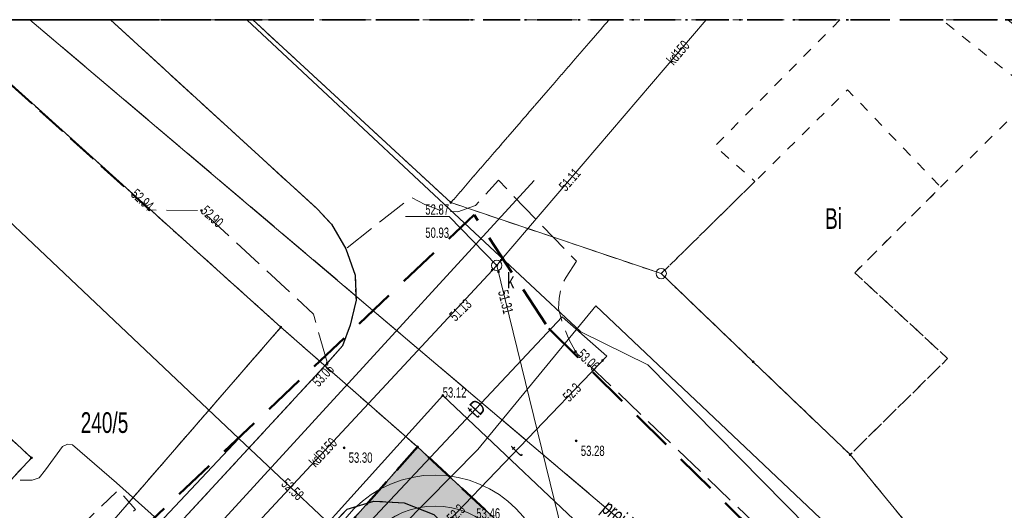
# Model space of a CAD drawing. Header units: metres. Extents: x 5507792 to 5507956, y 5948884 to 5948992.
# Tile 23 of 24: x 5507883 to 5507931, y 5948968 to 5948992. Entities that reach past the tile are written whole.
import ezdxf
from ezdxf.enums import TextEntityAlignment as Align

# ---------------------------------------------------------------- set-up
doc = ezdxf.new("R2010")
doc.units = ezdxf.units.M
for name, pattern in [('2', [0.9, 0.6, -0.3]), ('L_0_02', [0]), ('L_0_03', [1, 0.5, -0.5]), ('L_0_04', [1.5, 1, -0.5]), ('L_0_06', [2, 1.5, -0.5]), ('L_0_0C', [3, 2, -1]), ('L_0_4E', [2.5, 1.5, -1]), ('L_0_B1', [2.5, 1.5, -0.5, 0, -0.5])]:
    doc.linetypes.add(name, pattern=pattern)
doc.layers.get('0').update_dxf_attribs({"linetype": 'CONTINUOUS', "lineweight": 18})
for name, color, linetype, lineweight in [('1_granice_dzialek', 1, 'CONTINUOUS', 5), ('1_nawierzchnie', 253, 'CONTINUOUS', 5), ('1_roslinnosc', 102, 'CONTINUOUS', 5), ('EGB_DzialkaEwidencyjna', 7, 'L_0_02', 18), ('EGB_JednostkaEwidencyjna', 7, 'CONTINUOUS', 18), ('EGB_KonturUzytkuGruntowego', 96, 'L_0_03', 18), ('EGB_ObrebEwidencyjny', 7, 'CONTINUOUS', 18), ('EGB_PunktGraniczny', 7, 'CONTINUOUS', 18), ('GES_PrzewodElektroenergetyczny', 1, 'CONTINUOUS', 18), ('GES_PrzewodGazowy', 52, 'CONTINUOUS', 18), ('GES_PrzewodKanalizacyjny', 36, 'CONTINUOUS', 18), ('GES_PrzewodKanalizacyjny-Projektowany', 36, 'CONTINUOUS', 18), ('GES_PrzewodTelekomunikacyjny', 30, 'CONTINUOUS', 18), ('GES_PrzewodWodociagowy', 5, 'CONTINUOUS', 18), ('GES_Rzedna', 7, 'CONTINUOUS', 18), ('GES_UrzadzeniaSiecKanalizacyjna_P', 7, 'CONTINUOUS', 18), ('OT_Komunikacja', 7, 'CONTINUOUS', 18), ('OT_Rzedna', 7, 'CONTINUOUS', 18), ('OT_ZagospodarowanieTerenu', 7, 'CONTINUOUS', 18), ('OTKC', 7, 'CONTINUOUS', 13), ('OTKJ', 7, 'CONTINUOUS', 13), ('OTKK', 7, 'CONTINUOUS', 13), ('OTKU', 7, 'CONTINUOUS', 13), ('OTRS', 7, 'CONTINUOUS', 13), ('OTZK', 7, 'CONTINUOUS', 13), ('SUEP', 7, 'CONTINUOUS', 13), ('SUGP', 7, 'CONTINUOUS', 18), ('SUKP', 7, 'CONTINUOUS', 13), ('SUKS', 7, 'CONTINUOUS', 13), ('SUTP', 7, 'CONTINUOUS', 13), ('SUWP', 7, 'CONTINUOUS', 13), ('Zakres', 5, 'L_0_0C', 50)]:
    doc.layers.add(name, color=color, linetype=linetype, lineweight=lineweight)
doc.styles.get("Standard").update_dxf_attribs({"font": 'arial.ttf'})
pattern_1 = [(45, (0, 0), (-0.0220970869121, 0.06629126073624), [0, -0.0625])]

# ---------------------------------------------------------------- blocks, each defined once
blk = doc.blocks.new('L_0_02_2')
at = {"color": 0}
blk.add_point((0, 0), dxfattribs=at)
blk = doc.blocks.new('L_0_02_1')
at = {"color": 0}
blk.add_point((0, 0), dxfattribs=at)
blk = doc.blocks.new('EGPG_N')
at = {"linetype": 'Continuous', "lineweight": 13}
blk.add_hatch(color=0, dxfattribs=at).paths.add_polyline_path([(0, -0.1, 1), (0, 0.1, 1)])
at = {"color": 0, "linetype": 'Continuous', "lineweight": 13}
blk.add_circle((0, 0), 0.1, dxfattribs=at)
blk = doc.blocks.new('EGPG_S')
at = {"color": 0, "linetype": 'Continuous', "lineweight": 18}
blk.add_circle((0, 0), 0.5, dxfattribs=at)
blk = doc.blocks.new('SUPS01_07')
at = {"linetype": 'Continuous', "lineweight": 13}
blk.add_hatch(color=0, dxfattribs=at).paths.add_polyline_path([(0, -0.091, 1), (0, 0.091, 1)])
at = {"color": 0, "linetype": 'Continuous', "lineweight": 13}
blk.add_circle((0, 0), 0.0906, dxfattribs=at)
blk = doc.blocks.new('SUPS01_05')
at = {"linetype": 'Continuous', "lineweight": 13}
blk.add_hatch(color=0, dxfattribs=at).paths.add_polyline_path([(0, -0.091, 1), (0, 0.091, 1)])
at = {"color": 0, "linetype": 'Continuous', "lineweight": 13}
blk.add_circle((0, 0), 0.0906, dxfattribs=at)
blk = doc.blocks.new('SUKS')
at = {"color": 0, "linetype": 'Continuous', "lineweight": 18}
blk.add_circle((0, 0), 0.5, dxfattribs=at)
blk = doc.blocks.new('OTRS')
at = {"linetype": 'Continuous', "lineweight": 13}
blk.add_hatch(color=0, dxfattribs=at).paths.add_polyline_path([(0, -0.091, 1), (0, 0.091, 1)])
at = {"color": 0, "linetype": 'Continuous', "lineweight": 13}
blk.add_circle((0, 0), 0.0906, dxfattribs=at)

msp = doc.modelspace()

# ---------------------------------------------------------------- hatches: boundary and pattern name
at = {"layer": '1_nawierzchnie', "linetype": 'Continuous', "ltscale": 0.5}
h = msp.add_hatch(dxfattribs=at)
h.set_pattern_fill('DOTS', color=256, angle=45)
h.set_pattern_definition(pattern_1)
h.paths.add_polyline_path([(5507899.907, 5948968.211), (5507900.2, 5948968.3), (5507901.68, 5948968.21), (5507903.11, 5948967.65), (5507908.599, 5948962.233), (5507911.037, 5948959.828), (5507922.1, 5948948.91), (5507925.13, 5948949.798), (5507902.32, 5948970.92)])
at = {"layer": '1_nawierzchnie', "linetype": 'Continuous', "ltscale": 0.5, "true_color": 0xc7c8ca}
h = msp.add_hatch(dxfattribs=at)
h.set_pattern_fill('DOTS', color=9, angle=45)
h.set_pattern_definition(pattern_1)
h.paths.add_polyline_path([(5507903.11, 5948967.65), (5507922.1, 5948948.91), (5507925.13, 5948949.798), (5507926.124, 5948948.877), (5507923.88, 5948948.02), (5507921.62, 5948947.38), (5507920.13, 5948948.78), (5507909.271, 5948959.643), (5507903.42, 5948965.52), (5507901.71, 5948965.76), (5507899.69, 5948966.3), (5507885.86, 5948951.092), (5507884.84, 5948949.97), (5507884.5, 5948947.7), (5507884.81, 5948945.49), (5507885.45, 5948944.94), (5507890.143, 5948936.413), (5507899.9, 5948919.427), (5507899.59, 5948919.1), (5507882.74, 5948948.94), (5507899.907, 5948968.211), (5507900.2, 5948968.3), (5507901.68, 5948968.21)])

# ---------------------------------------------------------------- linework, layer by layer
at = {"layer": '1_granice_dzialek', "color": 1, "linetype": '2', "lineweight": 50, "ltscale": 2.5}
msp.add_lwpolyline([(5507882.74, 5948948.94), (5507899.59, 5948919.1), (5507927.05, 5948948.02), (5507902.32, 5948970.92)], close=True, dxfattribs=at)
at = {"layer": '1_roslinnosc', "color": 52, "linetype": 'Continuous', "true_color": 0xc8c92d}
msp.add_circle((5507903.173, 5948964.021), 5.541, dxfattribs=at)
at = {"layer": '1_roslinnosc', "linetype": 'Continuous'}
for centre in [(5507903.17, 5948964.02), (5507903.173, 5948964.021)]:
    msp.add_circle(centre, 4.041, dxfattribs=at)
at = {"layer": 'EGB_DzialkaEwidencyjna', "linetype": 'CONTINUOUS', "lineweight": 18}
for p, q in [((5507883.61, 5948970.39), (5507860.733, 5948991.6)), ((5507879.143, 5948991.6), (5507895.7, 5948976.72)), ((5507895.7, 5948976.72), (5507879.143, 5948991.6)), ((5507879.143, 5948991.6), (5507894.34, 5948991.6)), ((5507894.34, 5948991.6), (5507903.94, 5948982.75)), ((5507903.94, 5948982.75), (5507914.13, 5948979.31)), ((5507914.13, 5948979.31), (5507918.59, 5948975.04)), ((5507895.7, 5948976.72), (5507875.97, 5948953.99)), ((5507875.97, 5948953.99), (5507895.7, 5948976.72)), ((5507895.7, 5948976.72), (5507902.32, 5948970.92)), ((5507902.32, 5948970.92), (5507895.7, 5948976.72)), ((5507918.59, 5948975.04), (5507923.29, 5948970.55)), ((5507882.74, 5948948.94), (5507902.32, 5948970.92)), ((5507902.32, 5948970.92), (5507882.74, 5948948.94)), ((5507902.32, 5948970.92), (5507927.05, 5948948.02)), ((5507927.05, 5948948.02), (5507902.32, 5948970.92)), ((5507875.32, 5948961.51), (5507883.61, 5948970.39)), ((5507923.29, 5948970.55), (5507929.85, 5948962.57))]:
    msp.add_line(p, q, dxfattribs=at)
at = {"layer": 'EGB_JednostkaEwidencyjna', "linetype": 'L_0_B1', "lineweight": 35, "flags": 128}
msp.add_lwpolyline([(5507848.3, 5948991.6), (5507956, 5948991.6), (5507955.7, 5948885), (5507846.5, 5948885)], close=True, dxfattribs=at)
at = {"layer": 'EGB_KonturUzytkuGruntowego', "color": 96, "linetype": 'L_0_03', "lineweight": 18, "flags": 128}
for points in [[(5507848.216, 5948986.653), (5507875.32, 5948961.51), (5507883.61, 5948970.39), (5507860.733, 5948991.6), (5507879.143, 5948991.6), (5507895.7, 5948976.72), (5507875.97, 5948953.99), (5507856, 5948974.89), (5507848.144, 5948982.381)], [(5507875.32, 5948961.51), (5507848.216, 5948986.653), (5507848.3, 5948991.6), (5507860.733, 5948991.6), (5507883.61, 5948970.39)], [(5507894.34, 5948991.6), (5507903.94, 5948982.75), (5507914.13, 5948979.31), (5507918.59, 5948975.04), (5507923.29, 5948970.55), (5507929.85, 5948962.57), (5507933.95, 5948958.69), (5507937.94, 5948954.93), (5507941.96, 5948951.14), (5507946.09, 5948947.24), (5507955.849, 5948938.036), (5507955.801, 5948920.855), (5507954.2, 5948922.48), (5507927.05, 5948948.02), (5507902.32, 5948970.92), (5507895.7, 5948976.72), (5507879.143, 5948991.6)], [(5507911.603, 5948991.6), (5507903.94, 5948982.75), (5507894.34, 5948991.6)], [(5507922.791, 5948991.6), (5507916.74, 5948985.49), (5507918.67, 5948983.77), (5507914.13, 5948979.31), (5507903.94, 5948982.75), (5507911.603, 5948991.6)], [(5507956, 5948991.6), (5507955.941, 5948970.529), (5507942.49, 5948959.8), (5507938.47, 5948963.55), (5507934.3, 5948967.42), (5507929.85, 5948962.57), (5507923.29, 5948970.55), (5507928.01, 5948975.2), (5507923.51, 5948979.35), (5507927.67, 5948983.5), (5507932.24, 5948988.01), (5507933.67, 5948989.43), (5507935.634, 5948991.6)], [(5507932.24, 5948988.01), (5507927.718, 5948991.6), (5507930.918, 5948991.6), (5507933.67, 5948989.43)], [(5507923.51, 5948979.35), (5507928.01, 5948975.2), (5507923.29, 5948970.55), (5507918.59, 5948975.04), (5507914.13, 5948979.31), (5507918.67, 5948983.77), (5507923.16, 5948988.21), (5507927.67, 5948983.5)], [(5507848.144, 5948982.381), (5507856, 5948974.89), (5507875.97, 5948953.99), (5507895.7, 5948976.72), (5507902.32, 5948970.92), (5507882.74, 5948948.94), (5507899.59, 5948919.1), (5507915.01, 5948894.29), (5507920.01, 5948887.7), (5507922.562, 5948885), (5507895.414, 5948885), (5507874.09, 5948925.56), (5507864.89, 5948942.39), (5507849.46, 5948961.95), (5507847.825, 5948963.462)]]:
    msp.add_lwpolyline(points, close=True, dxfattribs=at)
at = {"layer": 'EGB_ObrebEwidencyjny', "linetype": 'L_0_4E', "lineweight": 35, "flags": 128}
msp.add_lwpolyline([(5507848.3, 5948991.6), (5507956, 5948991.6), (5507955.7, 5948885), (5507846.5, 5948885)], close=True, dxfattribs=at)
at = {"layer": 'EGB_PunktGraniczny'}
for p in [(5507903.94, 5948982.75), (5507914.13, 5948979.31), (5507895.7, 5948976.72), (5507918.59, 5948975.04), (5507902.32, 5948970.92), (5507883.61, 5948970.39), (5507923.29, 5948970.55)]:
    msp.add_point(p, dxfattribs=at)
at = {"layer": 'GES_PrzewodElektroenergetyczny', "color": 1, "linetype": 'Continuous', "lineweight": 18, "flags": 128}
for points in [[(5507955.834, 5948932.657), (5507952.11, 5948936.43), (5507944, 5948944.62), (5507943.11, 5948945.71), (5507936.07, 5948952.92), (5507924.59, 5948963.64), (5507913.48, 5948974.89), (5507910.23, 5948976.49), (5507894.046, 5948991.6)], [(5507893, 5948961.73), (5507903.54, 5948973.41), (5507928.02, 5948950.28), (5507945.59, 5948933.49)], [(5507883.07, 5948969.32), (5507883.65, 5948969.31), (5507883.98, 5948969.42), (5507884.3, 5948969.82), (5507885.12, 5948970.94), (5507885.36, 5948971.05), (5507885.61, 5948971.03), (5507887.74, 5948969.18), (5507903.15, 5948955.42), (5507914.38, 5948944.49), (5507914.36, 5948944.27), (5507913.32, 5948943.13), (5507913.37, 5948942.87), (5507915.27, 5948941.1)]]:
    msp.add_lwpolyline(points, dxfattribs=at)
at = {"layer": 'GES_PrzewodGazowy', "color": 52, "linetype": 'Continuous', "lineweight": 18, "flags": 128}
for points in [[(5507872.212, 5948991.6), (5507893.66, 5948971.33)], [(5507893.66, 5948971.33), (5507878.89, 5948955.67), (5507878.2, 5948954.94)], [(5507893.66, 5948971.33), (5507900.08, 5948965.29), (5507901.52, 5948962.88), (5507901.72, 5948921.53), (5507908.65, 5948909.51), (5507915.7, 5948897.28), (5507912.35, 5948895.36), (5507918.322, 5948885)]]:
    msp.add_lwpolyline(points, dxfattribs=at)
at = {"layer": 'GES_PrzewodKanalizacyjny', "color": 36, "linetype": 'Continuous', "lineweight": 18, "flags": 128}
for points in [[(5507906.16, 5948979.71), (5507906.38, 5948979.97), (5507916.307, 5948991.6)], [(5507906.16, 5948979.71), (5507894.17, 5948966.82)], [(5507906.16, 5948979.71), (5507917.87, 5948931.97)]]:
    msp.add_lwpolyline(points, dxfattribs=at)
at = {"layer": 'GES_PrzewodKanalizacyjny-Projektowany', "color": 36, "linetype": 'L_0_06', "lineweight": 18, "flags": 128}
msp.add_lwpolyline([(5507883.537, 5948991.6), (5507911.14, 5948968.24), (5507917.3, 5948963.04)], dxfattribs=at)
at = {"layer": 'GES_PrzewodTelekomunikacyjny', "color": 30, "linetype": 'Continuous', "lineweight": 18, "flags": 128}
for points in [[(5507944.78, 5948945.78), (5507910.96, 5948977.75), (5507905.25, 5948970.79), (5507886.72, 5948952.05)], [(5507882.57, 5948948.28), (5507888, 5948954.5), (5507909.33, 5948977.22), (5507911.49, 5948975.32)], [(5507911.49, 5948975.32), (5507903.07, 5948966.54)]]:
    msp.add_lwpolyline(points, dxfattribs=at)
at = {"layer": 'GES_PrzewodWodociagowy', "color": 5, "linetype": 'Continuous', "lineweight": 18, "flags": 128}
msp.add_lwpolyline([(5507875.64, 5948948.58), (5507907.98, 5948983.82)], dxfattribs=at)
at = {"layer": 'GES_Rzedna', "color": 7, "linetype": 'Continuous', "lineweight": 13, "flags": 128}
msp.add_lwpolyline([(5507901.741, 5948982.077), (5507903.85, 5948982.077), (5507906.16, 5948979.71)], dxfattribs=at)
at = {"layer": 'OT_Komunikacja', "color": 7, "linetype": 'L_0_06', "lineweight": 18, "flags": 128}
for points in [[(5507887.437, 5948991.6), (5507897.47, 5948982.43), (5507898.15, 5948981.7), (5507898.85, 5948980.51), (5507899.3, 5948979.24), (5507899.34, 5948978.03), (5507899.06, 5948976.82), (5507898.69, 5948975.82), (5507897.95, 5948974.98), (5507897.28, 5948977.35), (5507891.85, 5948982.36), (5507889.32, 5948982.39), (5507879.106, 5948991.6)], [(5507955.813, 5948925.142), (5507955.18, 5948924.54), (5507945.54, 5948933.77), (5507943.48, 5948935.62), (5507941.38, 5948937.57), (5507928.04, 5948950.65), (5507922.1, 5948948.91), (5507903.11, 5948967.65), (5507901.68, 5948968.21), (5507900.2, 5948968.3), (5507898.91, 5948967.91), (5507893, 5948961.73), (5507881.75, 5948949.71), (5507876.46, 5948953.58), (5507877.73, 5948953.94), (5507879.23, 5948954.73), (5507897.95, 5948974.98), (5507898.69, 5948975.82), (5507899.06, 5948976.82), (5507899.34, 5948978.03), (5507899.3, 5948979.24), (5507898.85, 5948980.51), (5507902.01, 5948983), (5507902.68, 5948982.65), (5507903.47, 5948982.35), (5507904.27, 5948982.3), (5507905.13, 5948982.6), (5507906.24, 5948983.83), (5507910.02, 5948979.91), (5507909.52, 5948979.14), (5507909.28, 5948978.69), (5507909.18, 5948978.12), (5507909.16, 5948977.61), (5507909.29, 5948977.09), (5507909.65, 5948976.14), (5507909.98, 5948975.54), (5507910.08, 5948975.42), (5507925.81, 5948960.39), (5507949.43, 5948937.76), (5507955.831, 5948931.665)]]:
    msp.add_lwpolyline(points, close=True, dxfattribs=at)
at = {"layer": 'OT_Komunikacja', "color": 7, "linetype": 'Continuous', "lineweight": 25, "flags": 128}
for points in [[(5507887.437, 5948991.6), (5507897.47, 5948982.43), (5507898.15, 5948981.7), (5507898.85, 5948980.51), (5507899.3, 5948979.24), (5507899.34, 5948978.03), (5507899.06, 5948976.82), (5507898.69, 5948975.82), (5507897.95, 5948974.98)], [(5507876.46, 5948953.58), (5507877.73, 5948953.94), (5507879.23, 5948954.73), (5507897.95, 5948974.98)], [(5507893, 5948961.73), (5507898.91, 5948967.91), (5507900.2, 5948968.3), (5507901.68, 5948968.21), (5507903.11, 5948967.65), (5507922.1, 5948948.91), (5507928.04, 5948950.65), (5507941.38, 5948937.57)]]:
    msp.add_lwpolyline(points, dxfattribs=at)
at = {"layer": 'OT_Komunikacja', "color": 7, "linetype": 'L_0_04', "lineweight": 18, "flags": 128}
msp.add_lwpolyline([(5507938.73, 5948935.45), (5507939.64, 5948937.07), (5507927.95, 5948948.22), (5507927.15, 5948949.25), (5507923.88, 5948948.02), (5507920.13, 5948948.78), (5507917.99, 5948950.96), (5507916.82, 5948952.06), (5507903.42, 5948965.52), (5507901.71, 5948965.76), (5507899.69, 5948966.3), (5507897.22, 5948963.62), (5507895.81, 5948962.06), (5507894.53, 5948960.63), (5507884.84, 5948949.97), (5507884.5, 5948947.7), (5507881.75, 5948949.71), (5507893, 5948961.73), (5507898.91, 5948967.91), (5507900.2, 5948968.3), (5507901.68, 5948968.21), (5507903.11, 5948967.65), (5507922.1, 5948948.91), (5507928.04, 5948950.65), (5507941.38, 5948937.57), (5507943.48, 5948935.62), (5507945.54, 5948933.77), (5507943.96, 5948933.07), (5507941.92, 5948932.26)], close=True, dxfattribs=at)
at = {"layer": 'OT_Rzedna', "color": 7}
for p in [(5507910.01, 5948971.21), (5507898.76, 5948970.88)]:
    msp.add_point(p, dxfattribs=at)
at = {"layer": 'OT_ZagospodarowanieTerenu', "color": 7, "linetype": 'L_0_04', "lineweight": 18, "flags": 128}
msp.add_lwpolyline([(5507885.2, 5948964.17), (5507878.63, 5948957.1), (5507876.35, 5948957.53), (5507873.75, 5948958.37), (5507871.69, 5948959.39), (5507869.69, 5948960.54), (5507870.94, 5948960.74), (5507876.09, 5948958.76), (5507880.17, 5948961.42), (5507887.82, 5948968.84), (5507888.65, 5948967.9)], close=True, dxfattribs=at)
at = {"layer": 'OTKC', "color": 7, "linetype": 'L_0_04', "lineweight": 18, "flags": 128}
msp.add_lwpolyline([(5507938.73, 5948935.45), (5507939.64, 5948937.07), (5507927.95, 5948948.22), (5507927.15, 5948949.25), (5507923.88, 5948948.02), (5507920.13, 5948948.78), (5507917.99, 5948950.96), (5507916.82, 5948952.06), (5507903.42, 5948965.52), (5507901.71, 5948965.76), (5507899.69, 5948966.3), (5507897.22, 5948963.62), (5507895.81, 5948962.06), (5507894.53, 5948960.63), (5507884.84, 5948949.97), (5507884.5, 5948947.7), (5507881.75, 5948949.71), (5507893, 5948961.73), (5507898.91, 5948967.91), (5507900.2, 5948968.3), (5507901.68, 5948968.21), (5507903.11, 5948967.65), (5507922.1, 5948948.91), (5507928.04, 5948950.65), (5507941.38, 5948937.57), (5507943.48, 5948935.62), (5507945.54, 5948933.77), (5507943.96, 5948933.07), (5507941.92, 5948932.26)], close=True, dxfattribs=at)
at = {"layer": 'OTKJ', "color": 7, "linetype": 'L_0_06', "lineweight": 18, "flags": 128}
msp.add_lwpolyline([(5507955.813, 5948925.142), (5507955.18, 5948924.54), (5507945.54, 5948933.77), (5507943.48, 5948935.62), (5507941.38, 5948937.57), (5507928.04, 5948950.65), (5507922.1, 5948948.91), (5507903.11, 5948967.65), (5507901.68, 5948968.21), (5507900.2, 5948968.3), (5507898.91, 5948967.91), (5507893, 5948961.73), (5507881.75, 5948949.71), (5507876.46, 5948953.58), (5507877.73, 5948953.94), (5507879.23, 5948954.73), (5507897.95, 5948974.98), (5507898.69, 5948975.82), (5507899.06, 5948976.82), (5507899.34, 5948978.03), (5507899.3, 5948979.24), (5507898.85, 5948980.51), (5507902.01, 5948983), (5507902.68, 5948982.65), (5507903.47, 5948982.35), (5507904.27, 5948982.3), (5507905.13, 5948982.6), (5507906.24, 5948983.83), (5507910.02, 5948979.91), (5507909.52, 5948979.14), (5507909.28, 5948978.69), (5507909.18, 5948978.12), (5507909.16, 5948977.61), (5507909.29, 5948977.09), (5507909.65, 5948976.14), (5507909.98, 5948975.54), (5507910.08, 5948975.42), (5507925.81, 5948960.39), (5507949.43, 5948937.76), (5507955.831, 5948931.665)], close=True, dxfattribs=at)
at = {"layer": 'OTKK', "color": 7, "linetype": 'Continuous', "lineweight": 25, "flags": 128}
for points in [[(5507887.437, 5948991.6), (5507897.47, 5948982.43), (5507898.15, 5948981.7), (5507898.85, 5948980.51), (5507899.3, 5948979.24), (5507899.34, 5948978.03), (5507899.06, 5948976.82), (5507898.69, 5948975.82), (5507897.95, 5948974.98)], [(5507876.46, 5948953.58), (5507877.73, 5948953.94), (5507879.23, 5948954.73), (5507897.95, 5948974.98)], [(5507893, 5948961.73), (5507898.91, 5948967.91), (5507900.2, 5948968.3), (5507901.68, 5948968.21), (5507903.11, 5948967.65), (5507922.1, 5948948.91), (5507928.04, 5948950.65), (5507941.38, 5948937.57)]]:
    msp.add_lwpolyline(points, dxfattribs=at)
at = {"layer": 'OTKU', "color": 7, "linetype": 'L_0_06', "lineweight": 18, "flags": 128}
msp.add_lwpolyline([(5507887.437, 5948991.6), (5507897.47, 5948982.43), (5507898.15, 5948981.7), (5507898.85, 5948980.51), (5507899.3, 5948979.24), (5507899.34, 5948978.03), (5507899.06, 5948976.82), (5507898.69, 5948975.82), (5507897.95, 5948974.98), (5507897.28, 5948977.35), (5507891.85, 5948982.36), (5507889.32, 5948982.39), (5507879.106, 5948991.6)], close=True, dxfattribs=at)
at = {"layer": 'OTZK', "color": 7, "linetype": 'L_0_04', "lineweight": 18, "flags": 128}
msp.add_lwpolyline([(5507885.2, 5948964.17), (5507878.63, 5948957.1), (5507876.35, 5948957.53), (5507873.75, 5948958.37), (5507871.69, 5948959.39), (5507869.69, 5948960.54), (5507870.94, 5948960.74), (5507876.09, 5948958.76), (5507880.17, 5948961.42), (5507887.82, 5948968.84), (5507888.65, 5948967.9)], close=True, dxfattribs=at)
at = {"layer": 'SUEP', "color": 1, "linetype": 'Continuous', "lineweight": 18, "flags": 128}
for points in [[(5507955.834, 5948932.657), (5507952.11, 5948936.43), (5507944, 5948944.62), (5507943.11, 5948945.71), (5507936.07, 5948952.92), (5507924.59, 5948963.64), (5507913.48, 5948974.89), (5507910.23, 5948976.49), (5507894.046, 5948991.6)], [(5507893, 5948961.73), (5507903.54, 5948973.41), (5507928.02, 5948950.28), (5507945.59, 5948933.49)], [(5507883.07, 5948969.32), (5507883.65, 5948969.31), (5507883.98, 5948969.42), (5507884.3, 5948969.82), (5507885.12, 5948970.94), (5507885.36, 5948971.05), (5507885.61, 5948971.03), (5507887.74, 5948969.18), (5507903.15, 5948955.42), (5507914.38, 5948944.49), (5507914.36, 5948944.27), (5507913.32, 5948943.13), (5507913.37, 5948942.87), (5507915.27, 5948941.1)]]:
    msp.add_lwpolyline(points, dxfattribs=at)
at = {"layer": 'SUGP', "color": 52, "linetype": 'Continuous', "lineweight": 18, "flags": 128}
for points in [[(5507872.212, 5948991.6), (5507893.66, 5948971.33)], [(5507893.66, 5948971.33), (5507878.89, 5948955.67), (5507878.2, 5948954.94)], [(5507893.66, 5948971.33), (5507900.08, 5948965.29), (5507901.52, 5948962.88), (5507901.72, 5948921.53), (5507908.65, 5948909.51), (5507915.7, 5948897.28), (5507912.35, 5948895.36), (5507918.322, 5948885)]]:
    msp.add_lwpolyline(points, dxfattribs=at)
at = {"layer": 'SUKP', "color": 36, "linetype": 'Continuous', "lineweight": 18, "flags": 128}
for points in [[(5507883.537, 5948991.6), (5507911.14, 5948968.24), (5507917.3, 5948963.04)], [(5507906.16, 5948979.71), (5507906.38, 5948979.97), (5507916.307, 5948991.6)], [(5507906.16, 5948979.71), (5507894.17, 5948966.82)], [(5507906.16, 5948979.71), (5507917.87, 5948931.97)]]:
    msp.add_lwpolyline(points, dxfattribs=at)
at = {"layer": 'SUTP', "color": 30, "linetype": 'Continuous', "lineweight": 18, "flags": 128}
for points in [[(5507944.78, 5948945.78), (5507910.96, 5948977.75), (5507905.25, 5948970.79), (5507886.72, 5948952.05)], [(5507882.57, 5948948.28), (5507888, 5948954.5), (5507909.33, 5948977.22), (5507911.49, 5948975.32)], [(5507911.49, 5948975.32), (5507903.07, 5948966.54)]]:
    msp.add_lwpolyline(points, dxfattribs=at)
at = {"layer": 'SUWP', "color": 5, "linetype": 'Continuous', "lineweight": 18, "flags": 128}
msp.add_lwpolyline([(5507875.64, 5948948.58), (5507907.98, 5948983.82)], dxfattribs=at)
at = {"layer": 'Zakres', "lineweight": 50, "flags": 128}
msp.add_lwpolyline([(5507908.68, 5948976.65), (5507943.34, 5948942.46), (5507896.16, 5948894.25), (5507893.22, 5948900.57), (5507868.37, 5948947.46), (5507905.06, 5948982.15)], close=True, dxfattribs=at)

# ---------------------------------------------------------------- block references
at = {"layer": 'EGB_DzialkaEwidencyjna', "color": 7, "linetype": 'Continuous', "xscale": 0.5, "yscale": 0.5, "zscale": 0.5}
for name, p, rotation in [('L_0_02_1', (5507894.34, 5948991.6), 317.33), ('L_0_02_2', (5507894.34, 5948991.6), 180), ('L_0_02_2', (5507903.94, 5948982.75), 137.33), ('L_0_02_1', (5507903.94, 5948982.75), 341.3500000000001), ('L_0_02_2', (5507914.13, 5948979.31), 161.35), ('L_0_02_1', (5507914.13, 5948979.31), 316.2500000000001), ('L_0_02_2', (5507895.7, 5948976.72), 138.05), ('L_0_02_1', (5507895.7, 5948976.72), 229.04), ('L_0_02_1', (5507895.7, 5948976.72), 318.78), ('L_0_02_2', (5507895.7, 5948976.72), 229.04), ('L_0_02_2', (5507895.7, 5948976.72), 318.78), ('L_0_02_1', (5507895.7, 5948976.72), 138.05), ('L_0_02_2', (5507918.59, 5948975.04), 136.25), ('L_0_02_1', (5507918.59, 5948975.04), 316.31), ('L_0_02_1', (5507902.32, 5948970.92), 317.2), ('L_0_02_2', (5507902.32, 5948970.92), 228.31), ('L_0_02_2', (5507902.32, 5948970.92), 138.78), ('L_0_02_1', (5507902.32, 5948970.92), 228.31), ('L_0_02_2', (5507902.32, 5948970.92), 317.2), ('L_0_02_1', (5507902.32, 5948970.92), 138.78), ('L_0_02_2', (5507883.61, 5948970.39), 226.97), ('L_0_02_1', (5507883.61, 5948970.39), 137.16), ('L_0_02_2', (5507923.29, 5948970.55), 136.31), ('L_0_02_1', (5507923.29, 5948970.55), 309.4200000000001)]:
    msp.add_blockref(name, p, dxfattribs=dict(at, rotation=rotation))
at = {"layer": 'EGB_PunktGraniczny', "linetype": 'Continuous', "xscale": 0.5, "yscale": 0.5, "zscale": 0.5}
for name, p in [('EGPG_N', (5507903.94, 5948982.75)), ('EGPG_S', (5507914.13, 5948979.31)), ('EGPG_N', (5507895.7, 5948976.72)), ('EGPG_N', (5507918.59, 5948975.04)), ('EGPG_N', (5507902.32, 5948970.92)), ('EGPG_N', (5507883.61, 5948970.39)), ('EGPG_N', (5507923.29, 5948970.55))]:
    msp.add_blockref(name, p, dxfattribs=at)
at = {"layer": 'GES_Rzedna', "color": 36, "linetype": 'Continuous', "xscale": 0.5, "yscale": 0.5, "zscale": 0.5}
for p in [(5507906.16, 5948979.71), (5507906.38, 5948979.97), (5507905.93, 5948979.47), (5507906.24, 5948979.39)]:
    msp.add_blockref('SUPS01_05', p, dxfattribs=at)
at = {"layer": 'GES_Rzedna', "color": 30, "linetype": 'Continuous', "xscale": 0.5, "yscale": 0.5, "zscale": 0.5}
msp.add_blockref('SUPS01_07', (5507911.29, 5948975.11), dxfattribs=at)
at = {"layer": 'GES_UrzadzeniaSiecKanalizacyjna_P', "color": 36, "linetype": 'Continuous', "xscale": 0.5, "yscale": 0.5, "zscale": 0.5}
msp.add_blockref('SUKS', (5507906.16, 5948979.71), dxfattribs=at)
at = {"layer": 'OT_Rzedna', "linetype": 'Continuous', "xscale": 0.5, "yscale": 0.5, "zscale": 0.5}
for p in [(5507889.32, 5948982.39), (5507891.85, 5948982.36), (5507909.98, 5948975.54), (5507897.95, 5948974.98), (5507903.54, 5948973.41)]:
    msp.add_blockref('OTRS', p, dxfattribs=at)
at = {"layer": 'OT_Rzedna', "color": 7, "linetype": 'Continuous', "xscale": 0.5, "yscale": 0.5, "zscale": 0.5}
for p in [(5507910.01, 5948971.21), (5507898.76, 5948970.88)]:
    msp.add_blockref('OTRS', p, dxfattribs=at)
at = {"layer": 'OTRS', "linetype": 'Continuous', "xscale": 0.5, "yscale": 0.5, "zscale": 0.5}
for p in [(5507889.32, 5948982.39), (5507891.85, 5948982.36), (5507909.98, 5948975.54), (5507897.95, 5948974.98), (5507903.54, 5948973.41)]:
    msp.add_blockref('OTRS', p, dxfattribs=at)
at = {"layer": 'SUKS', "color": 36, "linetype": 'Continuous', "xscale": 0.5, "yscale": 0.5, "zscale": 0.5}
msp.add_blockref('SUKS', (5507906.16, 5948979.71), dxfattribs=at)

# ---------------------------------------------------------------- texts
at = {"layer": 'EGB_DzialkaEwidencyjna', "color": 7, "lineweight": 20, "width": 0.66}
msp.add_text('240/5', height=1, dxfattribs=at).set_placement((5507886, 5948972.6), align=Align.TOP_LEFT)
at = {"layer": 'EGB_KonturUzytkuGruntowego', "color": 96, "lineweight": 20, "width": 0.66}
msp.add_text('Bi', height=1, dxfattribs=at).set_placement((5507922.07, 5948981.177), align=Align.BOTTOM_LEFT)
at = {"layer": 'GES_PrzewodKanalizacyjny', "color": 36, "lineweight": 15, "width": 0.66}
for s, rotation, p in [('kd150', 49.5, (5507914.54, 5948989.53)), ('kdD150', 47.1, (5507897.2, 5948970.08))]:
    msp.add_text(s, height=0.5, rotation=rotation, dxfattribs=at).set_placement(p, align=Align.MIDDLE_LEFT)
at = {"layer": 'GES_PrzewodKanalizacyjny-Projektowany', "color": 36, "lineweight": 15, "width": 0.66}
msp.add_text('proj.k', height=0.75, rotation=319.8, dxfattribs=at).set_placement((5507911.04, 5948967.669), align=Align.BOTTOM_LEFT)
at = {"layer": 'GES_PrzewodTelekomunikacyjny', "color": 30, "lineweight": 15, "width": 0.66}
for s, rotation, p in [('tD', 46.8, (5507904.93, 5948972.53)), ('t', 46.2, (5507907.03, 5948970.67))]:
    msp.add_text(s, height=0.75, rotation=rotation, dxfattribs=at).set_placement(p, align=Align.MIDDLE_LEFT)
at = {"layer": 'GES_Rzedna', "color": 36, "lineweight": 15, "width": 0.66}
for s, rotation, p in [('51.11', 49.5, (5507909.32, 5948983.42)), ('51.31', 283.8, (5507906.46, 5948978.5))]:
    msp.add_text(s, height=0.5, rotation=rotation, dxfattribs=at).set_placement(p, align=Align.MIDDLE_LEFT)
for s, p in [('52.87', (5507903.85, 5948982.015)), ('50.93', (5507903.85, 5948980.89))]:
    msp.add_text(s, height=0.5, dxfattribs=at).set_placement(p, align=Align.BOTTOM_RIGHT)
msp.add_text('51.13', height=0.5, rotation=44.3, dxfattribs=at).set_placement((5507904.265, 5948976.861), align=Align.BOTTOM_LEFT)
at = {"layer": 'GES_Rzedna', "color": 30, "lineweight": 15, "width": 0.66}
for p in [(5507909.49, 5948973.24), (5507903.87, 5948967.38)]:
    msp.add_text('52.3', height=0.5, rotation=46.2, dxfattribs=at).set_placement(p, align=Align.MIDDLE_LEFT)
at = {"layer": 'GES_Rzedna', "color": 52, "lineweight": 15, "width": 0.66}
msp.add_text('52.58', height=0.5, rotation=316.7, dxfattribs=at).set_placement((5507895.85, 5948969.27), align=Align.MIDDLE_LEFT)
at = {"layer": 'GES_Rzedna', "color": 30, "lineweight": 15, "width": 0.66}
msp.add_text('53.46', height=0.5, dxfattribs=at).set_placement((5507905.17, 5948967.305), align=Align.BOTTOM_LEFT)
at = {"layer": 'GES_UrzadzeniaSiecKanalizacyjna_P', "color": 36, "lineweight": 15, "width": 0.66}
msp.add_text('k', height=0.75, dxfattribs=at).set_placement((5507906.66, 5948978.38), align=Align.BOTTOM_LEFT)
at = {"layer": 'OT_Rzedna', "color": 7, "lineweight": 15, "width": 0.66}
msp.add_text('52.94', height=0.5, rotation=318, dxfattribs=at).set_placement((5507889.153, 5948982.204), align=Align.BOTTOM_RIGHT)
for s, rotation, p in [('52.90', 317.3, (5507891.68, 5948982.176)), ('53.06', 316.3, (5507909.907, 5948975.239))]:
    msp.add_text(s, height=0.5, rotation=rotation, dxfattribs=at).set_placement(p, align=Align.BOTTOM_LEFT)
msp.add_text('53.06', height=0.5, rotation=47.2, dxfattribs=at).set_placement((5507897.95, 5948974.98), align=Align.TOP_RIGHT)
msp.add_text('53.12', height=0.5, dxfattribs=at).set_placement((5507903.54, 5948973.16), align=Align.BOTTOM_LEFT)
for s, p in [('53.30', (5507898.985, 5948970.655)), ('53.28', (5507910.235, 5948970.985))]:
    msp.add_text(s, height=0.5, rotation=-360, dxfattribs=at).set_placement(p, align=Align.TOP_LEFT)

doc.saveas('drawing.dxf')
